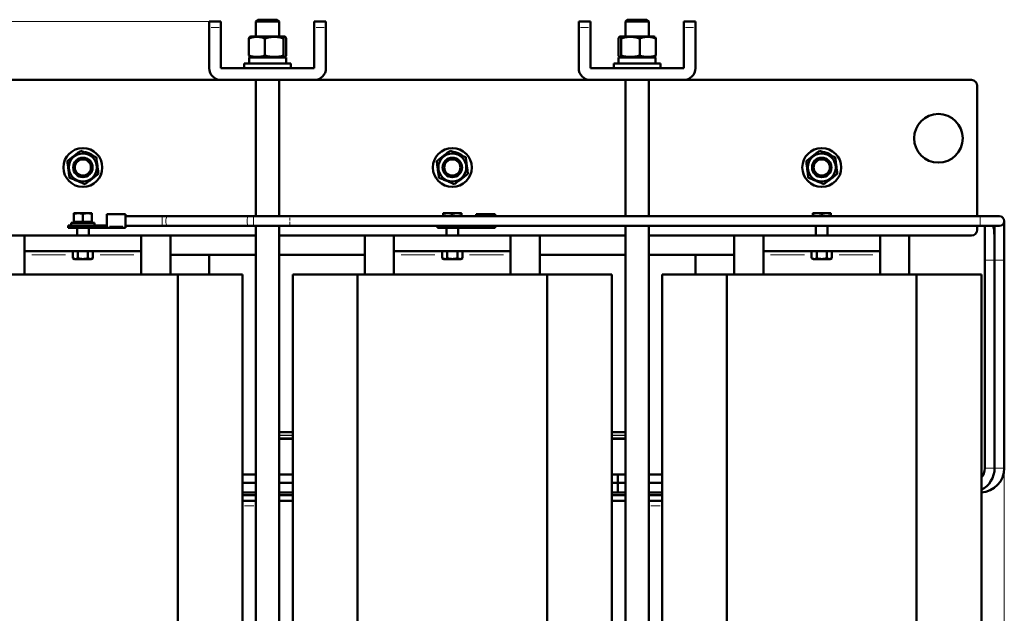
# Model space of a CAD drawing. Header units: millimetres. Extents: x 0 to 1188, y 0 to 1680.
# Tile 4 of 5: x 399 to 906, y 640 to 946. Entities that reach past the tile are written whole.
import ezdxf

# ---------------------------------------------------------------- set-up
doc = ezdxf.new("R2010")
doc.units = ezdxf.units.MM
doc.header["$LTSCALE"] = 4
doc.linetypes.add('SLD-Сплошная', pattern=[0])
doc.styles.add('SLDTEXTSTYLE0', font='TXT', dxfattribs={"width": 0.7})
doc.styles.add('SLDTEXTSTYLE1', font='TXT', dxfattribs={"width": 0.7, "bigfont": 'bigfont'})
doc.dimstyles.new('SLDDIMSTYLE0', dxfattribs={"dimtxt": 20, "dimasz": 20, "dimexe": 0, "dimexo": 0.0625, "dimgap": 5, "dimtad": 2, "dimdec": 1, "dimrnd": 1e-09, "dimzin": 12, "dimdsep": 46, "dimtxsty": 'SLDTEXTSTYLE0', "dimsah": 1, "dimcen": 0.09, "dimadec": 0, "dimazin": 3, "dimtfac": 1, "dimtdec": 3, "dimtofl": 0, "dimtmove": 0, "dimatfit": 3, "dimfxl": 1, "dimfrac": 2, "dimtolj": 1, "dimtzin": 12, "dimarcsym": 0})

# ---------------------------------------------------------------- blocks, each defined once
blk = doc.blocks.new('_D')
at = {"color": 7, "linetype": 'SLD-Сплошная', "lineweight": 0}
for p, q in [((496.6, 944.81), (273.55, 944.81)), ((277.55, 344.81), (277.55, 944.81)), ((496.6, 344.81), (273.55, 344.81))]:
    blk.add_line(p, q, dxfattribs=at)
at = {"color": 7, "linetype": 'SLD-Сплошная', "lineweight": 18}
for points in [[(277.55, 944.81), (274.47, 924.81), (280.63, 924.81)], [(277.55, 344.81), (280.63, 364.81), (274.47, 364.81)]]:
    blk.add_solid(points, dxfattribs=at)
at = {"color": 7, "linetype": 'SLD-Сплошная', "lineweight": 18, "insert": (251.77, 638.41), "char_height": 20, "attachment_point": 1, "rotation": 90, "style": 'SLDTEXTSTYLE1'}
blk.add_mtext('В', dxfattribs=at)
blk = doc.blocks.new('_D_1')
at = {"color": 7, "linetype": 'SLD-Сплошная', "lineweight": 0}
for p, q in [((905.53, 715.08), (905.53, 268.81)), ((349.55, 484.77), (349.55, 268.81)), ((349.55, 272.81), (905.53, 272.81))]:
    blk.add_line(p, q, dxfattribs=at)
at = {"color": 7, "linetype": 'SLD-Сплошная', "lineweight": 18}
for points in [[(349.55, 272.81), (369.55, 269.73), (369.55, 275.89)], [(905.53, 272.81), (885.53, 275.89), (885.53, 269.73)]]:
    blk.add_solid(points, dxfattribs=at)
at = {"color": 7, "linetype": 'SLD-Сплошная', "lineweight": 18, "insert": (619.72, 298.59), "char_height": 20, "attachment_point": 1, "style": 'SLDTEXTSTYLE1'}
blk.add_mtext('Ш', dxfattribs=at)

msp = doc.modelspace()

# ---------------------------------------------------------------- linework, layer by layer
at = {"color": 7, "linetype": 'SLD-Сплошная', "lineweight": 50}
for p, q in [((502.64, 944.81), (496.64, 944.81)), ((496.64, 941.81), (496.64, 944.81)), ((502.64, 944.81), (502.64, 941.81)), ((521.64, 945.81), (520.64, 944.81)), ((520.64, 944.81), (520.64, 937.21)), ((532.64, 944.81), (520.64, 944.81)), ((531.64, 945.81), (521.64, 945.81)), ((532.64, 944.81), (531.64, 945.81)), ((532.64, 937.21), (532.64, 944.81)), ((556.64, 944.81), (550.64, 944.81)), ((550.64, 941.81), (550.64, 944.81)), ((556.64, 944.81), (556.64, 941.81)), ((692.64, 944.81), (686.64, 944.81)), ((686.64, 944.81), (686.64, 941.81)), ((692.64, 944.81), (692.64, 941.81)), ((711.64, 945.81), (710.64, 944.81)), ((710.64, 944.81), (710.64, 937.21)), ((722.64, 944.81), (710.64, 944.81)), ((721.64, 945.81), (711.64, 945.81)), ((722.64, 944.81), (721.64, 945.81)), ((722.64, 937.21), (722.64, 944.81)), ((746.64, 944.81), (740.64, 944.81)), ((740.64, 941.81), (740.64, 944.81)), ((746.64, 944.81), (746.64, 941.81)), ((496.64, 920.81), (496.64, 941.81)), ((502.64, 941.81), (502.64, 920.81)), ((517.55, 936.94), (517.54, 936.93)), ((518.02, 937.21), (517.55, 936.94)), ((535.27, 937.21), (518.02, 937.21)), ((535.74, 936.94), (535.27, 937.21)), ((550.64, 920.81), (550.64, 941.81)), ((556.64, 941.81), (556.64, 920.81)), ((686.64, 920.81), (686.64, 941.81)), ((692.64, 941.81), (692.64, 920.81)), ((708.02, 937.21), (707.54, 936.93)), ((725.27, 937.21), (708.02, 937.21)), ((725.75, 936.93), (725.27, 937.21)), ((740.64, 920.81), (740.64, 941.81)), ((746.64, 941.81), (746.64, 920.81)), ((517.04, 927.43), (517.04, 936.19)), ((525.29, 927.43), (525.29, 936.19)), ((534.89, 927.43), (534.89, 936.19)), ((536.24, 927.43), (536.24, 936.19)), ((707.04, 936.19), (707.04, 927.43)), ((708.4, 936.19), (708.4, 927.43)), ((718, 936.19), (718, 927.43)), ((726.24, 927.43), (726.24, 936.19)), ((514.64, 923.31), (514.64, 920.81)), ((538.64, 923.31), (514.64, 923.31)), ((517.09, 926.41), (517.09, 923.31)), ((536.19, 926.41), (517.09, 926.41)), ((517.57, 926.67), (518.02, 926.41)), ((535.27, 926.41), (535.72, 926.67)), ((536.19, 923.31), (536.19, 926.41)), ((538.64, 920.81), (538.64, 923.31)), ((704.64, 923.31), (704.64, 920.81)), ((728.64, 923.31), (704.64, 923.31)), ((707.09, 926.41), (707.09, 923.31)), ((726.19, 926.41), (707.09, 926.41)), ((707.57, 926.67), (708.02, 926.41)), ((725.27, 926.41), (725.72, 926.67)), ((726.19, 923.31), (726.19, 926.41)), ((728.64, 920.81), (728.64, 923.31)), ((502.64, 920.81), (550.64, 920.81)), ((692.64, 920.81), (740.64, 920.81)), ((354.64, 914.81), (502.64, 914.81)), ((550.64, 914.81), (502.64, 914.81)), ((520.64, 914.81), (520.64, 844.71)), ((532.64, 844.71), (532.64, 914.81)), ((550.64, 914.81), (692.64, 914.81)), ((740.64, 914.81), (692.64, 914.81)), ((710.64, 914.81), (710.64, 844.71)), ((722.64, 844.71), (722.64, 914.81)), ((740.64, 914.81), (888.64, 914.81)), ((891.64, 911.81), (891.64, 844.71)), ((434.52, 876.74), (434.69, 877.16)), ((436.02, 876.46), (436.69, 875.96)), ((624.52, 876.74), (624.69, 877.16)), ((626.02, 876.46), (626.69, 875.96)), ((814.52, 876.74), (814.69, 877.16)), ((816.02, 876.46), (816.69, 875.96)), ((429.31, 846.26), (426.98, 846.26)), ((426.98, 846), (426.98, 841.88)), ((433.98, 846.26), (429.31, 846.26)), ((431.64, 846), (431.64, 841.88)), ((436.31, 846.26), (433.98, 846.26)), ((436.31, 841.88), (436.31, 846)), ((453.63, 845.75), (443.92, 845.75)), ((619.31, 846.26), (616.98, 846.26)), ((616.98, 846), (616.98, 844.71)), ((623.98, 846.26), (619.31, 846.26)), ((621.64, 846), (621.64, 844.71)), ((626.31, 846.26), (623.98, 846.26)), ((626.31, 844.71), (626.31, 846)), ((643.63, 845.75), (633.92, 845.75)), ((809.31, 846.26), (806.98, 846.26)), ((806.98, 846), (806.98, 844.71)), ((813.98, 846.26), (809.31, 846.26)), ((811.64, 846), (811.64, 844.71)), ((816.31, 846.26), (813.98, 846.26)), ((816.31, 844.71), (816.31, 846)), ((425.64, 841.28), (425.64, 840.03)), ((431.64, 841.28), (425.64, 841.28)), ((426.98, 841.88), (429.31, 841.88)), ((429.31, 841.88), (431.64, 841.88)), ((431.64, 841.88), (433.98, 841.88)), ((437.64, 841.28), (431.64, 841.28)), ((433.98, 841.88), (436.31, 841.88)), ((435.77, 841.28), (436.31, 841.88)), ((437.64, 840.03), (437.64, 841.28)), ((472.41, 844.71), (453.63, 844.71)), ((475.02, 844.71), (472.41, 844.71)), ((516.76, 844.71), (475.02, 844.71)), ((519.38, 844.71), (516.76, 844.71)), ((538.05, 844.71), (519.38, 844.71)), ((893.03, 844.71), (538.05, 844.71)), ((903.03, 844.71), (893.03, 844.71)), ((905.53, 822.21), (905.53, 842.21)), ((424.01, 839.99), (424.01, 838.81)), ((428.64, 840.03), (428.64, 839.99)), ((428.64, 838.81), (428.64, 834.81)), ((434.64, 839.99), (434.64, 840.03)), ((434.64, 834.81), (434.64, 838.81)), ((435.33, 838.81), (435.33, 839.99)), ((443.92, 838.81), (445.31, 838.81)), ((445.31, 838.81), (453.63, 838.81)), ((453.63, 839.71), (472.41, 839.71)), ((472.41, 839.71), (475.02, 839.71)), ((475.02, 839.71), (516.76, 839.71)), ((516.76, 839.71), (519.38, 839.71)), ((519.38, 839.71), (538.05, 839.71)), ((520.64, 839.71), (520.64, 390.81)), ((532.64, 390.81), (532.64, 839.71)), ((538.05, 839.71), (893.03, 839.71)), ((614.01, 839.71), (614.01, 838.81)), ((618.64, 838.81), (618.64, 834.81)), ((624.64, 834.81), (624.64, 838.81)), ((625.33, 838.81), (625.33, 839.71)), ((633.92, 838.81), (635.31, 838.81)), ((635.31, 838.81), (643.63, 838.81)), ((710.64, 839.71), (710.64, 390.81)), ((722.64, 390.81), (722.64, 839.71)), ((808.64, 839.71), (808.64, 834.81)), ((814.64, 834.81), (814.64, 839.71)), ((891.64, 839.71), (891.64, 837.81)), ((893.03, 839.71), (903.03, 839.71)), ((895.53, 839.71), (895.53, 822.21)), ((900.52, 839.71), (900.52, 822.21)), ((401.64, 834.81), (354.64, 834.81)), ((401.64, 834.81), (461.64, 834.81)), ((401.64, 834.81), (401.64, 826.81)), ((461.64, 826.81), (461.64, 834.81)), ((520.64, 834.81), (461.64, 834.81)), ((476.64, 834.81), (476.64, 814.81)), ((591.64, 834.81), (532.64, 834.81)), ((576.64, 814.81), (576.64, 834.81)), ((591.64, 834.81), (651.64, 834.81)), ((591.64, 834.81), (591.64, 826.81)), ((651.64, 826.81), (651.64, 834.81)), ((710.64, 834.81), (651.64, 834.81)), ((666.64, 834.81), (666.64, 814.81)), ((781.64, 834.81), (722.64, 834.81)), ((766.64, 814.81), (766.64, 834.81)), ((781.64, 834.81), (841.64, 834.81)), ((781.64, 834.81), (781.64, 826.81)), ((841.64, 826.81), (841.64, 834.81)), ((888.64, 834.81), (841.64, 834.81)), ((856.64, 834.81), (856.64, 814.81)), ((401.64, 826.81), (461.64, 826.81)), ((401.64, 826.81), (401.64, 824.81)), ((426.45, 823.12), (426.45, 826.81)), ((429.05, 826.81), (429.05, 823.12)), ((434.24, 823.12), (434.24, 826.81)), ((436.84, 823.12), (436.84, 826.81)), ((461.64, 826.81), (461.64, 824.81)), ((591.64, 826.81), (651.64, 826.81)), ((591.64, 826.81), (591.64, 824.81)), ((616.45, 823.12), (616.45, 826.81)), ((619.05, 823.12), (619.05, 826.81)), ((624.24, 823.12), (624.24, 826.81)), ((626.84, 826.81), (626.84, 823.12)), ((651.64, 826.81), (651.64, 824.81)), ((781.64, 826.81), (841.64, 826.81)), ((781.64, 826.81), (781.64, 824.81)), ((806.45, 823.12), (806.45, 826.81)), ((809.05, 826.81), (809.05, 823.12)), ((814.24, 823.12), (814.24, 826.81)), ((816.84, 823.12), (816.84, 826.81)), ((841.64, 826.81), (841.64, 824.81)), ((401.64, 824.81), (401.64, 814.81)), ((426.45, 823.12), (427.33, 822.61)), ((431.64, 822.61), (427.33, 822.61)), ((435.96, 822.61), (431.64, 822.61)), ((435.96, 822.61), (436.84, 823.12)), ((461.64, 824.81), (461.64, 814.81)), ((476.64, 824.81), (520.64, 824.81)), ((496.64, 814.81), (496.64, 824.81)), ((532.64, 824.81), (576.64, 824.81)), ((591.64, 824.81), (591.64, 814.81)), ((616.45, 823.12), (617.33, 822.61)), ((625.96, 822.61), (617.33, 822.61)), ((625.96, 822.61), (626.84, 823.12)), ((651.64, 824.81), (651.64, 814.81)), ((666.64, 824.81), (710.64, 824.81)), ((722.64, 824.81), (766.64, 824.81)), ((746.65, 824.81), (746.65, 814.81)), ((781.64, 824.81), (781.64, 814.81)), ((806.45, 823.12), (807.33, 822.61)), ((815.96, 822.61), (807.33, 822.61)), ((815.96, 822.61), (816.84, 823.12)), ((841.64, 824.81), (841.64, 814.81)), ((895.53, 822.21), (895.53, 715.12)), ((900.52, 822.21), (900.52, 719.45)), ((905.53, 715.12), (905.53, 822.21)), ((382.87, 814.81), (480.42, 814.81)), ((480.42, 814.81), (480.42, 484.81)), ((480.42, 814.81), (513.74, 814.81)), ((513.74, 484.81), (513.74, 814.81)), ((539.55, 814.81), (539.55, 484.81)), ((539.55, 814.81), (572.87, 814.81)), ((572.87, 814.81), (572.87, 484.81)), ((572.87, 814.81), (670.42, 814.81)), ((670.42, 814.81), (670.42, 484.81)), ((670.42, 814.81), (703.74, 814.81)), ((703.74, 484.81), (703.74, 814.81)), ((729.55, 814.81), (729.55, 484.81)), ((729.55, 814.81), (762.87, 814.81)), ((762.87, 814.81), (762.87, 484.81)), ((762.87, 814.81), (860.42, 814.81)), ((860.42, 814.81), (860.42, 484.81)), ((860.42, 814.81), (893.74, 814.81)), ((893.74, 484.81), (893.74, 814.81)), ((532.64, 733.69), (539.64, 733.69)), ((539.64, 730.33), (532.64, 730.33)), ((532.64, 730.31), (539.64, 730.31)), ((703.64, 733.69), (710.64, 733.69)), ((710.64, 730.33), (703.64, 730.33)), ((703.64, 730.31), (710.64, 730.31)), ((900.52, 719.45), (900.52, 715.12)), ((520.64, 711.95), (513.74, 711.95)), ((539.55, 711.95), (532.64, 711.95)), ((710.64, 711.95), (703.74, 711.95)), ((706.82, 711.95), (703.74, 711.95)), ((706.82, 711.95), (703.74, 711.95)), ((706.82, 707.68), (706.82, 711.95)), ((729.55, 711.95), (722.64, 711.95)), ((520.64, 707.66), (513.74, 707.66)), ((539.55, 707.65), (532.64, 707.65)), ((710.64, 707.67), (703.74, 707.68)), ((706.82, 702.62), (706.82, 707.62)), ((729.55, 707.67), (722.64, 707.67)), ((513.74, 702.66), (520.64, 702.66)), ((513.74, 702.62), (520.64, 702.62)), ((513.74, 701.31), (520.64, 701.31)), ((532.64, 702.65), (539.55, 702.65)), ((532.64, 702.62), (539.55, 702.62)), ((532.64, 701.31), (539.55, 701.31)), ((703.74, 702.62), (710.64, 702.62)), ((703.74, 702.62), (706.82, 702.62)), ((703.74, 702.62), (706.82, 702.62)), ((703.74, 702.62), (706.82, 702.62)), ((703.74, 702.62), (706.82, 702.62)), ((703.74, 701.31), (710.64, 701.31)), ((706.82, 702.68), (710.64, 702.67)), ((722.64, 702.67), (729.55, 702.67)), ((722.64, 702.62), (729.55, 702.62)), ((722.64, 701.31), (729.55, 701.31)), ((520.64, 698.31), (513.74, 698.31)), ((539.55, 698.31), (532.64, 698.31)), ((710.64, 698.31), (703.74, 698.31)), ((729.55, 698.31), (722.64, 698.31))]:
    msp.add_line(p, q, dxfattribs=at)
at = {"color": 8, "linetype": 'SLD-Сплошная', "lineweight": 18}
for p, q in [((497.54, 941.81), (501.74, 941.81)), ((551.54, 941.81), (555.74, 941.81)), ((687.54, 941.81), (691.74, 941.81)), ((741.54, 941.81), (745.74, 941.81)), ((519.38, 844.71), (519.38, 839.71)), ((452.18, 839.6), (445.38, 839.6)), ((642.18, 839.6), (635.38, 839.6)), ((422.73, 824.81), (405.36, 824.81)), ((457.92, 824.81), (440.56, 824.81)), ((612.73, 824.81), (595.36, 824.81)), ((647.92, 824.81), (630.56, 824.81)), ((802.73, 824.81), (785.36, 824.81)), ((837.92, 824.81), (820.56, 824.81)), ((895.82, 822.21), (899.79, 822.21)), ((900.52, 822.21), (903.03, 822.21)), ((903.03, 822.21), (905.53, 822.21)), ((539.64, 732.11), (532.64, 732.11)), ((539.64, 731.89), (532.64, 731.89)), ((710.64, 732.11), (703.64, 732.11)), ((710.64, 731.89), (703.64, 731.89)), ((895.83, 715.12), (899.94, 715.12)), ((900.52, 715.12), (905.53, 715.12)), ((519.61, 695.81), (514.77, 695.81)), ((728.51, 695.81), (723.68, 695.81))]:
    msp.add_line(p, q, dxfattribs=at)
at = {"color": 7, "linetype": 'SLD-Сплошная', "lineweight": 50, "flags": 128}
for points in [[(432.56, 877.71), (433.09, 877.63), (434.69, 877.16)], [(622.56, 877.71), (623.09, 877.63), (624.69, 877.16)], [(812.56, 877.71), (813.09, 877.63), (814.69, 877.16)]]:
    msp.add_lwpolyline(points, dxfattribs=at)
at = {"color": 8, "linetype": 'SLD-Сплошная', "lineweight": 18, "flags": 128}
for points in [[(472.41, 844.71), (472.41, 844.52), (472.41, 843.98), (472.41, 843.17), (472.41, 842.21), (472.41, 841.25), (472.41, 840.44), (472.41, 839.9), (472.41, 839.71)], [(516.76, 844.71), (516.51, 844.52), (516.3, 843.98), (516.16, 843.17), (516.11, 842.21), (516.16, 841.25), (516.3, 840.44), (516.51, 839.9), (516.76, 839.71)], [(893.03, 842.21), (893.03, 843.17), (893.03, 843.98), (893.03, 844.52), (893.03, 844.71)], [(893.03, 839.71), (893.03, 839.9), (893.03, 840.44), (893.03, 841.25), (893.03, 842.21)]]:
    msp.add_lwpolyline(points, dxfattribs=at)
at = {"color": 7, "linetype": 'SLD-Сплошная', "lineweight": 50}
for centre, radius in [((871.64, 884.81), 12.5), ((431.64, 869.81), 10), ((431.64, 869.81), 7.19), ((621.64, 869.81), 10), ((621.64, 869.81), 7.19), ((811.64, 869.81), 10), ((811.64, 869.81), 7.19), ((431.64, 869.81), 5), ((431.64, 869.81), 4.17), ((621.64, 869.81), 5), ((621.64, 869.81), 4.17), ((811.64, 869.81), 5), ((811.64, 869.81), 4.17)]:
    msp.add_circle(centre, radius, dxfattribs=at)
for centre, radius, start, end in [((502.64, 920.81), 6, 180, 270), ((550.64, 920.81), 6, 270, 0), ((692.64, 920.81), 6, 180, 270), ((740.64, 920.81), 6, 270, 0), ((888.64, 911.81), 3, 0, 90), ((431.64, 869.81), 7.96, 56.6755, 67.4773), ((621.64, 869.81), 7.96, 56.6755, 67.4773), ((811.64, 869.81), 7.96, 56.6755, 67.4773), ((903.03, 842.21), 2.5, 270, 90), ((888.64, 837.81), 3, 270, 0), ((888.03, 715.12), 7.5, 318.5095, 360), ((888.03, 715.12), 12.5, 296.7077, 0), ((893.03, 715.12), 12.5, 272.8338, 0)]:
    msp.add_arc(centre, radius, start, end, dxfattribs=at)
at = {"color": 8, "linetype": 'SLD-Сплошная', "lineweight": 18}
for centre, start, end in [((477.25, 842.79), 139.2759, 191.4259), ((477.25, 841.63), 168.5741, 220.7241)]:
    msp.add_arc(centre, 2.94, start, end, dxfattribs=at)
at = {"color": 7, "linetype": 'SLD-Сплошная', "lineweight": 50}
for points, knots in [([(517.04, 936.19), (517.72, 936.43), (518.39, 936.64), (519.77, 936.92), (520.46, 936.99), (521.51, 936.99), (521.86, 936.97), (522.56, 936.9), (522.9, 936.85), (523.94, 936.64), (524.62, 936.43), (525.29, 936.19)], [0, 0, 0, 0, 0.25, 0.25, 0.5, 0.5, 0.625, 0.625, 0.75, 0.75, 1, 1, 1, 1]), ([(517.57, 936.91), (517.5, 936.87), (517.32, 936.77), (517.15, 936.41), (517.04, 936.19)], [0, 0, 0, 0, 0.394844, 1, 1, 1, 1]), ([(525.29, 936.19), (526.07, 936.43), (526.87, 936.64), (528.47, 936.92), (529.27, 936.99), (530.49, 936.99), (530.89, 936.97), (531.7, 936.9), (532.11, 936.85), (533.31, 936.64), (534.11, 936.43), (534.89, 936.19)], [0, 0, 0, 0, 0.25, 0.25, 0.5, 0.5, 0.625, 0.625, 0.75, 0.75, 1, 1, 1, 1]), ([(534.89, 936.19), (535, 936.43), (535.11, 936.64), (535.34, 936.92), (535.45, 936.99), (535.62, 936.99), (535.68, 936.97), (535.79, 936.9), (535.85, 936.85), (536.02, 936.64), (536.13, 936.43), (536.24, 936.19)], [0, 0, 0, 0, 0.25, 0.25, 0.5, 0.5, 0.625, 0.625, 0.75, 0.75, 1, 1, 1, 1]), ([(707.04, 936.19), (707.15, 936.43), (707.26, 936.64), (707.49, 936.92), (707.6, 936.99), (707.78, 936.99), (707.83, 936.97), (707.95, 936.9), (708, 936.85), (708.17, 936.64), (708.29, 936.43), (708.4, 936.19)], [0, 0, 0, 0, 0.25, 0.25, 0.5, 0.5, 0.625, 0.625, 0.75, 0.75, 1, 1, 1, 1]), ([(708.4, 936.19), (709.18, 936.43), (709.97, 936.63), (711.56, 936.91), (712.36, 936.99), (713.58, 936.99), (713.99, 936.97), (714.8, 936.9), (715.21, 936.85), (716.41, 936.64), (717.21, 936.43), (718, 936.19)], [0, 0, 0, 0, 0.25, 0.25, 0.5, 0.5, 0.625, 0.625, 0.75, 0.75, 1, 1, 1, 1]), ([(718, 936.19), (718.67, 936.43), (719.35, 936.64), (720.72, 936.92), (721.41, 936.99), (722.46, 936.99), (722.81, 936.97), (723.51, 936.9), (723.86, 936.85), (724.89, 936.64), (725.57, 936.43), (726.24, 936.19)], [0, 0, 0, 0, 0.25, 0.25, 0.5, 0.5, 0.625, 0.625, 0.75, 0.75, 1, 1, 1, 1]), ([(726.24, 936.19), (726.13, 936.44), (725.95, 936.81), (725.78, 936.87), (725.72, 936.89)], [0, 0, 0, 0, 0.682894, 1, 1, 1, 1]), ([(525.29, 927.43), (524.62, 927.18), (523.94, 926.98), (522.57, 926.7), (521.88, 926.63), (520.82, 926.63), (520.47, 926.64), (519.78, 926.72), (519.43, 926.77), (518.4, 926.98), (517.72, 927.18), (517.04, 927.43)], [0, 0, 0, 0, 0.25, 0.25, 0.5, 0.5, 0.625, 0.625, 0.75, 0.75, 1, 1, 1, 1]), ([(534.89, 927.43), (534.11, 927.18), (533.32, 926.98), (531.72, 926.7), (530.92, 926.63), (529.69, 926.63), (529.28, 926.64), (528.47, 926.72), (528.07, 926.77), (526.87, 926.98), (526.08, 927.18), (525.29, 927.43)], [0, 0, 0, 0, 0.25, 0.25, 0.5, 0.5, 0.625, 0.625, 0.75, 0.75, 1, 1, 1, 1]), ([(536.24, 927.43), (536.13, 927.18), (536.02, 926.98), (535.8, 926.7), (535.68, 926.63), (535.45, 926.63), (535.34, 926.7), (535.11, 926.98), (535, 927.18), (534.89, 927.43)], [0, 0, 0, 0, 0.25, 0.25, 0.5, 0.5, 0.75, 0.75, 1, 1, 1, 1]), ([(708.4, 927.43), (708.29, 927.18), (708.17, 926.98), (707.95, 926.7), (707.84, 926.63), (707.66, 926.63), (707.61, 926.64), (707.49, 926.72), (707.44, 926.77), (707.27, 926.98), (707.15, 927.18), (707.04, 927.43)], [0, 0, 0, 0, 0.25, 0.25, 0.5, 0.5, 0.625, 0.625, 0.75, 0.75, 1, 1, 1, 1]), ([(718, 927.43), (717.21, 927.18), (716.42, 926.98), (714.83, 926.7), (714.02, 926.63), (712.8, 926.63), (712.39, 926.64), (711.58, 926.72), (711.17, 926.77), (709.97, 926.98), (709.18, 927.18), (708.4, 927.43)], [0, 0, 0, 0, 0.25, 0.25, 0.5, 0.5, 0.625, 0.625, 0.75, 0.75, 1, 1, 1, 1]), ([(726.24, 927.43), (725.57, 927.18), (724.89, 926.98), (723.52, 926.7), (722.83, 926.63), (721.78, 926.63), (721.42, 926.64), (720.73, 926.72), (720.38, 926.77), (719.35, 926.98), (718.67, 927.18), (718, 927.43)], [0, 0, 0, 0, 0.25, 0.25, 0.5, 0.5, 0.625, 0.625, 0.75, 0.75, 1, 1, 1, 1]), ([(430.52, 878.4), (429.95, 877.97), (429.39, 877.53), (428.25, 876.66), (427.67, 876.21), (426.79, 875.54), (426.5, 875.32), (425.92, 874.87), (425.63, 874.65), (424.77, 873.99), (424.21, 873.56), (423.64, 873.13)], [0, 0, 0, 0, 0.25, 0.25, 0.5, 0.5, 0.625, 0.625, 0.75, 0.75, 1, 1, 1, 1]), ([(438.52, 875.08), (437.86, 875.35), (437.21, 875.62), (435.88, 876.17), (435.21, 876.45), (434.19, 876.87), (433.85, 877.01), (433.17, 877.29), (432.84, 877.43), (431.83, 877.85), (431.17, 878.12), (430.52, 878.4)], [0, 0, 0, 0, 0.25, 0.25, 0.5, 0.5, 0.625, 0.625, 0.75, 0.75, 1, 1, 1, 1]), ([(620.52, 878.4), (619.95, 877.97), (619.39, 877.53), (618.25, 876.66), (617.67, 876.21), (616.79, 875.54), (616.5, 875.32), (615.92, 874.87), (615.63, 874.65), (614.77, 873.99), (614.21, 873.56), (613.64, 873.13)], [0, 0, 0, 0, 0.25, 0.25, 0.5, 0.5, 0.625, 0.625, 0.75, 0.75, 1, 1, 1, 1]), ([(628.52, 875.08), (627.86, 875.35), (627.21, 875.62), (625.88, 876.17), (625.21, 876.45), (624.19, 876.87), (623.85, 877.01), (623.17, 877.29), (622.84, 877.43), (621.83, 877.85), (621.17, 878.12), (620.52, 878.4)], [0, 0, 0, 0, 0.25, 0.25, 0.5, 0.5, 0.625, 0.625, 0.75, 0.75, 1, 1, 1, 1]), ([(810.52, 878.4), (809.95, 877.97), (809.39, 877.53), (808.25, 876.66), (807.67, 876.21), (806.79, 875.54), (806.5, 875.32), (805.92, 874.87), (805.63, 874.65), (804.77, 873.99), (804.21, 873.56), (803.64, 873.13)], [0, 0, 0, 0, 0.25, 0.25, 0.5, 0.5, 0.625, 0.625, 0.75, 0.75, 1, 1, 1, 1]), ([(818.52, 875.08), (817.86, 875.35), (817.2, 875.62), (815.88, 876.17), (815.2, 876.45), (814.18, 876.87), (813.84, 877.02), (813.17, 877.3), (812.83, 877.44), (811.83, 877.85), (811.17, 878.12), (810.52, 878.4)], [0, 0, 0, 0, 0.25, 0.25, 0.5, 0.5, 0.625, 0.625, 0.75, 0.75, 1, 1, 1, 1]), ([(423.64, 873.13), (423.74, 872.43), (423.83, 871.72), (424.02, 870.29), (424.11, 869.57), (424.25, 868.48), (424.3, 868.11), (424.4, 867.38), (424.44, 867.02), (424.59, 865.95), (424.68, 865.24), (424.77, 864.54)], [0, 0, 0, 0, 0.25, 0.25, 0.5, 0.5, 0.625, 0.625, 0.75, 0.75, 1, 1, 1, 1]), ([(439.64, 866.49), (439.55, 867.19), (439.46, 867.9), (439.27, 869.33), (439.18, 870.05), (439.03, 871.14), (438.98, 871.51), (438.89, 872.23), (438.84, 872.59), (438.7, 873.67), (438.61, 874.38), (438.52, 875.08)], [0, 0, 0, 0, 0.25, 0.25, 0.5, 0.5, 0.625, 0.625, 0.75, 0.75, 1, 1, 1, 1]), ([(613.64, 873.13), (613.74, 872.43), (613.83, 871.72), (614.02, 870.29), (614.11, 869.57), (614.25, 868.48), (614.3, 868.11), (614.4, 867.38), (614.44, 867.02), (614.59, 865.95), (614.68, 865.24), (614.77, 864.54)], [0, 0, 0, 0, 0.25, 0.25, 0.5, 0.5, 0.625, 0.625, 0.75, 0.75, 1, 1, 1, 1]), ([(629.64, 866.49), (629.55, 867.19), (629.46, 867.9), (629.27, 869.33), (629.18, 870.05), (629.03, 871.14), (628.98, 871.51), (628.89, 872.23), (628.84, 872.59), (628.7, 873.67), (628.61, 874.38), (628.52, 875.08)], [0, 0, 0, 0, 0.25, 0.25, 0.5, 0.5, 0.625, 0.625, 0.75, 0.75, 1, 1, 1, 1]), ([(803.64, 873.13), (803.74, 872.43), (803.83, 871.72), (804.02, 870.28), (804.11, 869.55), (804.3, 868.1), (804.4, 867.38), (804.58, 865.95), (804.68, 865.24), (804.77, 864.54)], [0, 0, 0, 0, 0.25, 0.25, 0.5, 0.5, 0.75, 0.75, 1, 1, 1, 1]), ([(819.64, 866.49), (819.55, 867.19), (819.46, 867.9), (819.27, 869.33), (819.17, 870.07), (818.98, 871.52), (818.89, 872.23), (818.7, 873.67), (818.61, 874.38), (818.52, 875.08)], [0, 0, 0, 0, 0.25, 0.25, 0.5, 0.5, 0.75, 0.75, 1, 1, 1, 1]), ([(432.77, 861.22), (433.33, 861.65), (433.9, 862.09), (435.04, 862.96), (435.62, 863.4), (436.49, 864.08), (436.79, 864.3), (437.37, 864.75), (437.65, 864.97), (438.51, 865.63), (439.08, 866.06), (439.64, 866.49)], [0, 0, 0, 0, 0.25, 0.25, 0.5, 0.5, 0.625, 0.625, 0.75, 0.75, 1, 1, 1, 1]), ([(622.77, 861.22), (623.33, 861.65), (623.9, 862.09), (625.04, 862.96), (625.62, 863.4), (626.49, 864.08), (626.79, 864.3), (627.37, 864.75), (627.65, 864.97), (628.51, 865.63), (629.08, 866.06), (629.64, 866.49)], [0, 0, 0, 0, 0.25, 0.25, 0.5, 0.5, 0.625, 0.625, 0.75, 0.75, 1, 1, 1, 1]), ([(812.77, 861.22), (813.33, 861.65), (813.9, 862.09), (815.04, 862.96), (815.62, 863.4), (816.49, 864.08), (816.79, 864.3), (817.37, 864.75), (817.65, 864.97), (818.51, 865.63), (819.08, 866.06), (819.64, 866.49)], [0, 0, 0, 0, 0.25, 0.25, 0.5, 0.5, 0.625, 0.625, 0.75, 0.75, 1, 1, 1, 1]), ([(424.77, 864.54), (425.42, 864.27), (426.08, 864), (427.41, 863.45), (428.08, 863.17), (429.09, 862.75), (429.44, 862.61), (430.11, 862.32), (430.45, 862.19), (431.45, 861.77), (432.12, 861.49), (432.77, 861.22)], [0, 0, 0, 0, 0.25, 0.25, 0.5, 0.5, 0.625, 0.625, 0.75, 0.75, 1, 1, 1, 1]), ([(614.77, 864.54), (615.42, 864.27), (616.08, 864), (617.41, 863.45), (618.08, 863.17), (619.09, 862.75), (619.44, 862.61), (620.11, 862.32), (620.45, 862.19), (621.45, 861.77), (622.12, 861.49), (622.77, 861.22)], [0, 0, 0, 0, 0.25, 0.25, 0.5, 0.5, 0.625, 0.625, 0.75, 0.75, 1, 1, 1, 1]), ([(804.77, 864.54), (805.42, 864.27), (806.08, 864), (807.41, 863.44), (808.08, 863.17), (809.1, 862.74), (809.44, 862.6), (810.12, 862.32), (810.46, 862.18), (811.46, 861.77), (812.12, 861.49), (812.77, 861.22)], [0, 0, 0, 0, 0.25, 0.25, 0.5, 0.5, 0.625, 0.625, 0.75, 0.75, 1, 1, 1, 1]), ([(443.92, 841.5), (443.92, 841.98), (443.92, 842.46), (443.92, 843.36), (443.92, 843.79), (443.92, 844.55), (443.92, 844.88), (443.92, 845.42), (443.92, 845.62), (443.92, 845.75)], [0, 0, 0, 0, 0.25, 0.25, 0.5, 0.5, 0.75, 0.75, 1, 1, 1, 1]), ([(453.63, 845.75), (453.63, 845.73), (453.63, 845.69), (453.63, 845.62), (453.63, 845.55), (453.63, 845.46), (453.63, 845.37), (453.63, 845.26), (453.63, 845.06), (453.63, 844.71), (453.63, 844.17), (453.63, 843.57), (453.63, 843.03), (453.63, 842.57), (453.63, 842.22), (453.63, 841.86), (453.63, 841.62), (453.63, 841.5)], [0, 0, 0, 0, 0.0357792, 0.0713667, 0.1068381, 0.1422701, 0.1777394, 0.2133225, 0.2490951, 0.3754918, 0.5020307, 0.6254929, 0.7490191, 0.811945, 0.8744703, 0.9370153, 1, 1, 1, 1]), ([(633.92, 845.75), (633.92, 845.59), (633.92, 845.37), (633.92, 844.86), (633.92, 844.71)], [0, 0, 0, 0, 0.690717, 1, 1, 1, 1]), ([(643.63, 845.75), (643.63, 845.59), (643.63, 845.37), (643.63, 844.86), (643.63, 844.71)], [0, 0, 0, 0, 0.690717, 1, 1, 1, 1]), ([(453.63, 841.5), (453.63, 841.44), (453.63, 841.3), (453.63, 841.11), (453.63, 840.91), (453.63, 840.71), (453.63, 840.48), (453.63, 840.2), (453.63, 839.9), (453.63, 839.7), (453.63, 839.6)], [0, 0, 0, 0, 0.101331, 0.202381, 0.303357, 0.404464, 0.505908, 0.67067, 0.83507, 1, 1, 1, 1]), ([(424.01, 839.99), (424.01, 839.99), (424.21, 839.99), (424.98, 839.99), (425.54, 839.99), (426.96, 839.99), (427.8, 839.99), (429.65, 839.99), (430.65, 839.99), (431.64, 839.99)], [0, 0, 0, 0, 0.25, 0.25, 0.5, 0.5, 0.75, 0.75, 1, 1, 1, 1]), ([(431.64, 838.81), (430.65, 838.81), (429.65, 838.81), (427.8, 838.81), (426.96, 838.81), (425.54, 838.81), (424.98, 838.81), (424.21, 838.81), (424.01, 838.81), (424.01, 838.81)], [0, 0, 0, 0, 0.25, 0.25, 0.5, 0.5, 0.75, 0.75, 1, 1, 1, 1]), ([(431.64, 839.99), (432.29, 839.99), (432.93, 839.99), (434.17, 839.99), (434.77, 839.99), (435.33, 839.99)], [0, 0, 0, 0, 0.5, 0.5, 1, 1, 1, 1]), ([(435.33, 838.81), (434.77, 838.81), (434.17, 838.81), (432.93, 838.81), (432.29, 838.81), (431.64, 838.81)], [0, 0, 0, 0, 0.5, 0.5, 1, 1, 1, 1]), ([(435.33, 839.99), (435.46, 839.99), (435.72, 839.99), (436.12, 839.99), (436.53, 839.99), (436.94, 839.99), (437.35, 839.99), (437.76, 839.99), (438.19, 839.99), (438.61, 839.99), (439.04, 839.99), (439.62, 839.99), (440.34, 839.99), (441.23, 839.99), (442.12, 839.99), (443.02, 839.99), (443.62, 839.99), (443.92, 839.99)], [0, 0, 0, 0, 0.050138, 0.100181, 0.150152, 0.200076, 0.249977, 0.299882, 0.349813, 0.399796, 0.449855, 0.500015, 0.60019, 0.700079, 0.799878, 0.899787, 1, 1, 1, 1]), ([(443.92, 838.81), (442.41, 838.81), (440.92, 838.81), (438.03, 838.81), (436.64, 838.81), (435.33, 838.81)], [0, 0, 0, 0, 0.5, 0.5, 1, 1, 1, 1]), ([(443.92, 838.81), (443.92, 838.83), (443.92, 838.91), (443.92, 839.18), (443.92, 839.38), (443.92, 839.6)], [0, 0, 0, 0, 0.5, 0.5, 1, 1, 1, 1]), ([(453.63, 839.6), (453.63, 839.57), (453.63, 839.52), (453.63, 839.44), (453.63, 839.36), (453.63, 839.26), (453.63, 839.14), (453.63, 839.02), (453.63, 838.93), (453.63, 838.86), (453.63, 838.82), (453.63, 838.82), (453.63, 838.81)], [0, 0, 0, 0, 0.06129, 0.12237, 0.183532, 0.245068, 0.372239, 0.500069, 0.627231, 0.755071, 0.877362, 1, 1, 1, 1]), ([(621.64, 838.81), (620.65, 838.81), (619.65, 838.81), (617.8, 838.81), (616.96, 838.81), (615.54, 838.81), (614.98, 838.81), (614.21, 838.81), (614.01, 838.81), (614.01, 838.81)], [0, 0, 0, 0, 0.25, 0.25, 0.5, 0.5, 0.75, 0.75, 1, 1, 1, 1]), ([(625.33, 838.81), (624.77, 838.81), (624.17, 838.81), (622.93, 838.81), (622.29, 838.81), (621.64, 838.81)], [0, 0, 0, 0, 0.5, 0.5, 1, 1, 1, 1]), ([(633.92, 838.81), (632.41, 838.81), (630.92, 838.81), (628.03, 838.81), (626.64, 838.81), (625.33, 838.81)], [0, 0, 0, 0, 0.5, 0.5, 1, 1, 1, 1]), ([(633.92, 838.81), (633.92, 838.83), (633.92, 838.91), (633.92, 839.18), (633.92, 839.38), (633.92, 839.6)], [0, 0, 0, 0, 0.5, 0.5, 1, 1, 1, 1]), ([(643.63, 839.6), (643.63, 839.57), (643.63, 839.52), (643.63, 839.44), (643.63, 839.36), (643.63, 839.26), (643.63, 839.14), (643.63, 839.02), (643.63, 838.93), (643.63, 838.86), (643.63, 838.82), (643.63, 838.82), (643.63, 838.81)], [0, 0, 0, 0, 0.06129, 0.12237, 0.183532, 0.245068, 0.372239, 0.500069, 0.627231, 0.755071, 0.877362, 1, 1, 1, 1]), ([(899.43, 839.96), (899.56, 839.9), (899.7, 839.74), (899.87, 839.36), (899.93, 839.2), (900.03, 838.85), (900.07, 838.65), (900.2, 837.98), (900.27, 837.44), (900.34, 836.48), (900.37, 836.14), (900.41, 835.41), (900.42, 835.02), (900.47, 833.81), (900.48, 832.93), (900.5, 831.49), (900.51, 831), (900.51, 829.99), (900.52, 829.47), (900.52, 828.42), (900.52, 827.88), (900.52, 826.78), (900.52, 826.21), (900.52, 824.51), (900.52, 823.37), (900.52, 822.21)], [0, 0, 0, 0, 0.125, 0.125, 0.1875, 0.1875, 0.25, 0.25, 0.375, 0.375, 0.4375, 0.4375, 0.5, 0.5, 0.625, 0.625, 0.6875, 0.6875, 0.75, 0.75, 0.8125, 0.8125, 0.875, 0.875, 1, 1, 1, 1]), ([(429.05, 823.12), (428.62, 822.87), (428.19, 822.71), (427.53, 822.71), (427.31, 822.75), (426.87, 822.89), (426.66, 822.99), (426.45, 823.12)], [0, 0, 0, 0, 0.5, 0.5, 0.75, 0.75, 1, 1, 1, 1]), ([(434.24, 823.12), (433.39, 822.87), (432.53, 822.71), (430.76, 822.71), (429.9, 822.87), (429.05, 823.12)], [0, 0, 0, 0, 0.5, 0.5, 1, 1, 1, 1]), ([(436.84, 823.12), (436.42, 822.87), (435.99, 822.71), (435.32, 822.71), (435.1, 822.75), (434.67, 822.89), (434.45, 822.99), (434.24, 823.12)], [0, 0, 0, 0, 0.5, 0.5, 0.75, 0.75, 1, 1, 1, 1]), ([(619.05, 823.12), (618.62, 822.87), (618.19, 822.71), (617.53, 822.71), (617.31, 822.75), (616.87, 822.89), (616.66, 822.99), (616.45, 823.12)], [0, 0, 0, 0, 0.5, 0.5, 0.75, 0.75, 1, 1, 1, 1]), ([(624.24, 823.12), (623.39, 822.87), (622.53, 822.71), (621.21, 822.71), (620.77, 822.75), (619.9, 822.89), (619.47, 822.99), (619.05, 823.12)], [0, 0, 0, 0, 0.5, 0.5, 0.75, 0.75, 1, 1, 1, 1]), ([(626.84, 823.12), (626.42, 822.87), (625.99, 822.71), (625.32, 822.71), (625.1, 822.75), (624.67, 822.89), (624.45, 822.99), (624.24, 823.12)], [0, 0, 0, 0, 0.5, 0.5, 0.75, 0.75, 1, 1, 1, 1]), ([(809.05, 823.12), (808.62, 822.87), (808.19, 822.71), (807.53, 822.71), (807.31, 822.75), (806.87, 822.89), (806.66, 822.99), (806.45, 823.12)], [0, 0, 0, 0, 0.5, 0.5, 0.75, 0.75, 1, 1, 1, 1]), ([(814.24, 823.12), (813.39, 822.87), (812.53, 822.71), (810.76, 822.71), (809.9, 822.87), (809.05, 823.12)], [0, 0, 0, 0, 0.5, 0.5, 1, 1, 1, 1]), ([(816.84, 823.12), (816.42, 822.87), (815.99, 822.71), (815.32, 822.71), (815.1, 822.75), (814.67, 822.89), (814.45, 822.99), (814.24, 823.12)], [0, 0, 0, 0, 0.5, 0.5, 0.75, 0.75, 1, 1, 1, 1]), ([(900.52, 719.45), (900.52, 718.73), (900.52, 718.01), (900.52, 716.56), (900.53, 715.84), (900.52, 715.12)], [0, 0, 0, 0, 0.5, 0.5, 1, 1, 1, 1])]:
    msp.add_open_spline(points, degree=3, knots=knots, dxfattribs=at)
for points in [[(517.04, 927.43), (517.21, 927.05), (517.39, 926.77), (517.57, 926.67)], [(725.72, 926.67), (725.9, 926.77), (726.07, 927.05), (726.24, 927.43)], [(426.98, 846), (427.75, 846.16), (428.53, 846.26), (429.31, 846.26)], [(426.98, 846.26), (426.98, 846.26), (426.98, 846.16), (426.98, 846)], [(429.31, 846.26), (430.1, 846.26), (430.87, 846.16), (431.64, 846)], [(431.64, 846), (432.42, 846.16), (433.19, 846.26), (433.98, 846.26)], [(433.98, 846.26), (434.76, 846.26), (435.54, 846.16), (436.31, 846)], [(436.31, 846), (436.31, 846.16), (436.31, 846.26), (436.31, 846.26)], [(616.98, 846), (617.75, 846.16), (618.53, 846.26), (619.31, 846.26)], [(616.98, 846.26), (616.98, 846.26), (616.98, 846.16), (616.98, 846)], [(619.31, 846.26), (620.1, 846.26), (620.87, 846.16), (621.64, 846)], [(621.64, 846), (622.42, 846.16), (623.19, 846.26), (623.98, 846.26)], [(623.98, 846.26), (624.76, 846.26), (625.54, 846.16), (626.31, 846)], [(626.31, 846), (626.31, 846.16), (626.31, 846.26), (626.31, 846.26)], [(806.98, 846), (807.75, 846.16), (808.53, 846.26), (809.31, 846.26)], [(806.98, 846.26), (806.98, 846.26), (806.98, 846.16), (806.98, 846)], [(809.31, 846.26), (810.1, 846.26), (810.87, 846.16), (811.64, 846)], [(811.64, 846), (812.42, 846.16), (813.19, 846.26), (813.98, 846.26)], [(813.98, 846.26), (814.76, 846.26), (815.54, 846.16), (816.31, 846)], [(816.31, 846), (816.31, 846.16), (816.31, 846.26), (816.31, 846.26)], [(443.92, 839.6), (443.92, 840.19), (443.92, 840.85), (443.92, 841.5)], [(445.31, 838.81), (445.31, 838.81), (445.31, 838.81), (445.31, 838.81)], [(635.31, 838.81), (635.31, 838.81), (635.31, 838.81), (635.31, 838.81)]]:
    msp.add_open_spline(points, degree=3, dxfattribs=at)
at = {"color": 8, "linetype": 'SLD-Сплошная', "lineweight": 18}
for points, knots in [([(538.05, 842.58), (538.05, 842.78), (538.05, 843.31), (538.05, 843.72), (538.05, 843.98)], [0, 0, 0, 0, 0.3810216, 1, 1, 1, 1]), ([(538.05, 841.84), (538.05, 841.64), (538.05, 841.11), (538.05, 840.7), (538.05, 840.44)], [0, 0, 0, 0, 0.381022, 1, 1, 1, 1])]:
    msp.add_open_spline(points, degree=3, knots=knots, dxfattribs=at)

# ---------------------------------------------------------------- dimensions: what is measured, and where the dimension line sits
at = {"color": 7, "linetype": 'SLD-Сплошная', "lineweight": 18}
dim = msp.add_linear_dim(base=(277.55, 944.81), p1=(496.64, 344.81), p2=(496.64, 944.81), angle=90, text='В', dimstyle='SLDDIMSTYLE0', dxfattribs=at)
dim.commit()
dim.dimension.update_dxf_attribs({"geometry": '_D', "text_midpoint": (277.55, 644.81), "dimtype": 160})
dim = msp.add_linear_dim(base=(905.53, 272.81), p1=(349.55, 484.81), p2=(905.53, 715.12), text='Ш', dimstyle='SLDDIMSTYLE0', dxfattribs=at)
dim.commit()
dim.dimension.update_dxf_attribs({"geometry": '_D_1', "text_midpoint": (627.54, 272.81), "dimtype": 160})

doc.saveas('drawing.dxf')
